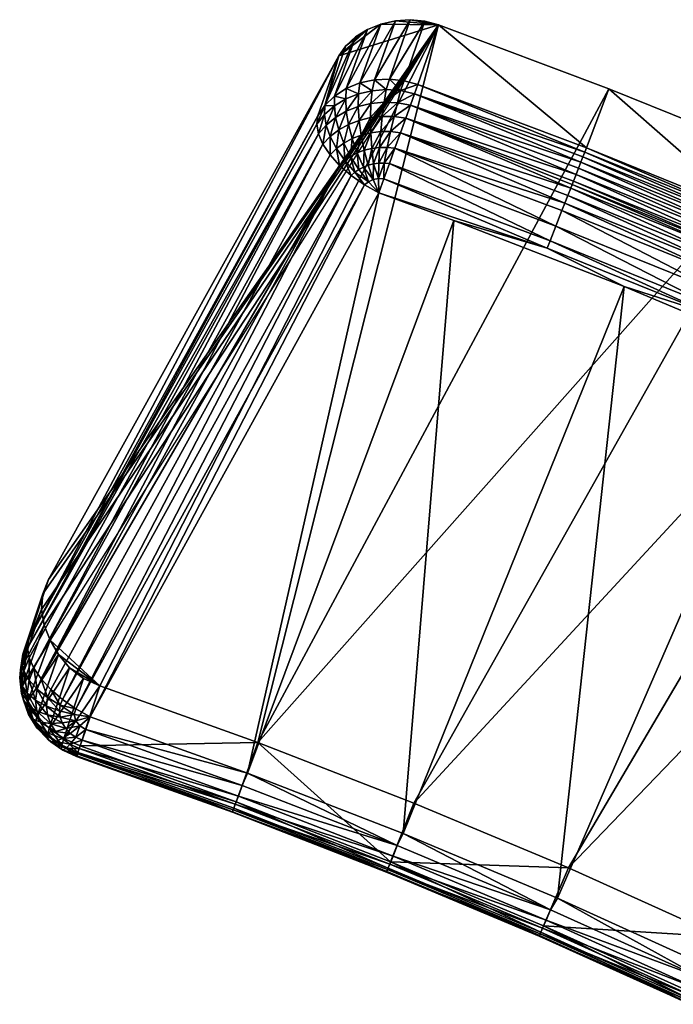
# Model space of a CAD drawing. Header units: metres. Extents: x 1030 to 1344, y -356 to -42.
# Tile 1 of 12: x 1030 to 1076, y -112 to -42. Entities that reach past the tile are written whole.
import ezdxf

# ---------------------------------------------------------------- set-up
doc = ezdxf.new("R2010")
doc.units = ezdxf.units.M

msp = doc.modelspace()

# ---------------------------------------------------------------- linework, layer by layer
at = {"layer": 'None'}
for points in [[(1031.536987, -85.21241, -28.616812), (1031.332275, -84.095169, -28.041836), (1059.616455, -42.463791, 0.00571)], [(1059.616455, -42.463791, 0.00571), (1031.332275, -84.095169, -28.041836), (1031.425903, -82.983429, -27.415493)], [(1031.425903, -82.983429, -27.415493), (1031.828613, -81.953979, -26.778225), (1059.616455, -42.463791, 0.00571)], [(1031.957642, -86.286835, -29.128727), (1031.536987, -85.21241, -28.616812), (1059.616455, -42.463791, 0.00571)], [(1031.828613, -81.953979, -26.778225), (1052.508667, -44.668247, -2.561258), (1059.616455, -42.463791, 0.00571)], [(1035.496704, -89.532547, -30.250671), (1059.616455, -42.463783, 0.005714), (1046.736328, -93.55571, -30.250669)], [(1059.616455, -42.463791, 0.00571), (1059.616455, -42.463783, 0.005714), (1035.496704, -89.532547, -30.250671)], [(1059.616455, -42.463783, 0.005714), (1046.736328, -93.55571, -30.250669), (1035.496704, -89.532547, -30.250671)], [(1059.616455, -42.463783, 0.005714), (1071.750977, -47.006752, 0.005715), (1046.736328, -93.55571, -30.250669)], [(1059.616455, -42.463783, 0.005714), (1071.750977, -47.006752, 0.005715), (1046.736328, -93.55571, -30.250669)], [(1059.616455, -42.463791, 0.00571), (1052.508667, -44.668247, -2.561258), (1055.516479, -42.411217, -0.758277)], [(1052.508667, -44.668247, -2.561258), (1054.554077, -42.787956, -1.14751), (1055.516479, -42.411217, -0.758277)], [(1054.554077, -42.787956, -1.14751), (1053.03833, -46.993416, 6.683225), (1055.516479, -42.411217, -0.758277)], [(1053.03833, -46.993416, 6.683225), (1054.00354, -46.593002, 7.084196), (1055.516479, -42.411217, -0.758277)], [(1055.516479, -42.411217, -0.758277), (1054.00354, -46.593002, 7.084196), (1056.542725, -42.170544, -0.430326)], [(1054.00354, -46.593002, 7.084196), (1055.051392, -46.366982, 7.405689), (1056.542725, -42.170544, -0.430326)], [(1056.542725, -42.170544, -0.430326), (1055.051392, -46.366982, 7.405689), (1057.603882, -42.091099, -0.182666)], [(1055.051392, -46.366982, 7.405689), (1056.126709, -46.322414, 7.633371), (1057.603882, -42.091099, -0.182666)], [(1055.516479, -42.411217, -0.758277), (1056.542725, -42.170544, -0.430326), (1059.616455, -42.463791, 0.00571)], [(1057.603882, -42.091099, -0.182666), (1056.126709, -46.322414, 7.633371), (1058.649414, -42.19725, -0.037883)], [(1056.126709, -46.322414, 7.633371), (1057.175049, -46.448196, 7.762997), (1058.649414, -42.19725, -0.037883)], [(1056.542725, -42.170544, -0.430326), (1057.603882, -42.091099, -0.182666), (1059.616455, -42.463791, 0.00571)], [(1058.649414, -42.19725, -0.037883), (1057.175049, -46.448196, 7.762997), (1059.616455, -42.463783, 0.005714)], [(1057.175049, -46.448196, 7.762997), (1058.142944, -46.71603, 7.799946), (1059.616455, -42.463783, 0.005714)], [(1059.616455, -42.463791, 0.00571), (1057.603882, -42.091099, -0.182666), (1058.649414, -42.19725, -0.037883)], [(1058.142944, -46.71603, 7.799946), (1070.157959, -51.215572, 7.799943), (1059.616455, -42.463783, 0.005714)], [(1070.157959, -51.215572, 7.799943), (1071.750977, -47.006752, 0.005715), (1059.616455, -42.463783, 0.005714)], [(1053.008667, -43.947651, -2.073608), (1051.528687, -48.205212, 5.736628), (1053.698853, -43.303398, -1.59136)], [(1051.528687, -48.205212, 5.736628), (1052.203003, -47.543415, 6.225194), (1053.698853, -43.303398, -1.59136)], [(1053.698853, -43.303398, -1.59136), (1052.203003, -47.543415, 6.225194), (1054.554077, -42.787956, -1.14751)], [(1052.203003, -47.543415, 6.225194), (1053.03833, -46.993416, 6.683225), (1054.554077, -42.787956, -1.14751)], [(1052.508667, -44.668247, -2.561258), (1053.008667, -43.947651, -2.073608), (1054.554077, -42.787956, -1.14751)], [(1053.008667, -43.947651, -2.073608), (1053.698853, -43.303398, -1.59136), (1054.554077, -42.787956, -1.14751)], [(1051.528687, -48.205212, 5.736628), (1053.008667, -43.947651, -2.073608), (1052.508667, -44.668247, -2.561258)], [(1051.028442, -48.934513, 5.244153), (1052.508667, -44.668247, -2.561258), (1030.414429, -86.244598, -18.972336)], [(1052.508667, -44.668247, -2.561258), (1031.828613, -81.953979, -26.778225), (1030.414429, -86.244598, -18.972336)], [(1051.028442, -48.934513, 5.244153), (1051.528687, -48.205212, 5.736628), (1052.508667, -44.668247, -2.561258)], [(1054.00354, -46.593002, 7.084196), (1053.03833, -46.993416, 6.683225), (1053.912964, -47.371986, 7.991102)], [(1054.00354, -46.593002, 7.084196), (1053.912964, -47.371986, 7.991102), (1054.883911, -47.149414, 8.296761)], [(1055.051392, -46.366982, 7.405689), (1054.00354, -46.593002, 7.084196), (1054.883911, -47.149414, 8.296761)], [(1055.051392, -46.366982, 7.405689), (1054.883911, -47.149414, 8.296761), (1055.893433, -47.073219, 8.529865)], [(1056.126709, -46.322414, 7.633371), (1055.051392, -46.366982, 7.405689), (1055.893433, -47.073219, 8.529865)], [(1056.126709, -46.322414, 7.633371), (1055.893433, -47.073219, 8.529865), (1056.912231, -47.144901, 8.684058)], [(1057.175049, -46.448196, 7.762997), (1056.126709, -46.322414, 7.633371), (1056.912231, -47.144901, 8.684058)], [(1056.912231, -47.144901, 8.684058), (1058.142944, -46.71603, 7.799946), (1057.175049, -46.448196, 7.762997)], [(1057.910645, -47.361225, 8.755504), (1058.142944, -46.71603, 7.799946), (1056.912231, -47.144901, 8.684058)], [(1058.142944, -46.71603, 7.799946), (1057.910645, -47.361225, 8.755504), (1070.040894, -51.514183, 8.294513)], [(1070.157959, -51.215572, 7.799943), (1058.142944, -46.71603, 7.799946), (1070.040894, -51.514183, 8.294513)], [(1046.736328, -93.55571, -30.250669), (1071.750977, -47.006752, 0.005715), (1083.76416, -51.861115, 0.005715)], [(1071.750977, -47.006752, 0.005715), (1083.76416, -51.861115, 0.005715), (1046.736328, -93.55571, -30.250669)], [(1052.203003, -47.543415, 6.225194), (1051.528687, -48.205212, 5.736628), (1052.197144, -48.227066, 7.198874)], [(1052.203003, -47.543415, 6.225194), (1052.197144, -48.227066, 7.198874), (1053.008789, -47.734756, 7.621566)], [(1053.03833, -46.993416, 6.683225), (1052.203003, -47.543415, 6.225194), (1053.008789, -47.734756, 7.621566)], [(1053.03833, -46.993416, 6.683225), (1053.008789, -47.734756, 7.621566), (1053.912964, -47.371986, 7.991102)], [(1053.912964, -47.371986, 7.991102), (1053.008789, -47.734756, 7.621566), (1053.051147, -48.60397, 8.452224)], [(1053.912964, -47.371986, 7.991102), (1053.051147, -48.60397, 8.452224), (1053.89978, -48.269897, 8.796116)], [(1054.883911, -47.149414, 8.296761), (1053.89978, -48.269897, 8.796116), (1054.80542, -48.056, 9.085258)], [(1054.883911, -47.149414, 8.296761), (1053.912964, -47.371986, 7.991102), (1053.89978, -48.269897, 8.796116)], [(1055.893433, -47.073219, 8.529865), (1054.80542, -48.056, 9.085258), (1055.744141, -47.967564, 9.312209)], [(1055.893433, -47.073219, 8.529865), (1054.883911, -47.149414, 8.296761), (1054.80542, -48.056, 9.085258)], [(1056.912231, -47.144901, 8.684058), (1055.893433, -47.073219, 8.529865), (1055.744141, -47.967564, 9.312209)], [(1055.744141, -47.967564, 9.312209), (1056.690918, -48.005882, 9.471521), (1056.912231, -47.144901, 8.684058)], [(1056.690918, -48.005882, 9.471521), (1057.910645, -47.361225, 8.755504), (1056.912231, -47.144901, 8.684058)], [(1057.620239, -48.168179, 9.559908), (1057.910645, -47.361225, 8.755504), (1056.690918, -48.005882, 9.471521)], [(1057.910645, -47.361225, 8.755504), (1057.620239, -48.168179, 9.559908), (1069.757568, -52.237789, 9.178592)], [(1070.040894, -51.514183, 8.294513), (1057.910645, -47.361225, 8.755504), (1069.906982, -51.856232, 8.755218)], [(1057.910645, -47.361225, 8.755504), (1069.757568, -52.237789, 9.178592), (1069.906982, -51.856232, 8.755218)], [(1070.157959, -51.215572, 7.799943), (1082.053101, -56.023201, 7.799943), (1071.750977, -47.006752, 0.005715)], [(1082.053101, -56.023201, 7.799943), (1083.76416, -51.861115, 0.005715), (1071.750977, -47.006752, 0.005715)], [(1051.028442, -48.934513, 5.244153), (1050.939819, -49.53743, 6.245), (1051.528687, -48.205212, 5.736628)], [(1050.939819, -49.53743, 6.245), (1051.501099, -48.834114, 6.735444), (1051.528687, -48.205212, 5.736628)], [(1051.528687, -48.205212, 5.736628), (1051.501099, -48.834114, 6.735444), (1052.197144, -48.227066, 7.198874)], [(1051.501099, -48.834114, 6.735444), (1051.611938, -49.592525, 7.638395), (1052.197144, -48.227066, 7.198874)], [(1052.197144, -48.227066, 7.198874), (1051.611938, -49.592525, 7.638395), (1052.281982, -49.049076, 8.062768)], [(1053.008789, -47.734756, 7.621566), (1052.197144, -48.227066, 7.198874), (1052.281982, -49.049076, 8.062768)], [(1053.008789, -47.734756, 7.621566), (1052.281982, -49.049076, 8.062768), (1053.051147, -48.60397, 8.452224)], [(1053.89978, -48.269897, 8.796116), (1053.051147, -48.60397, 8.452224), (1053.203003, -49.555931, 9.156873)], [(1053.89978, -48.269897, 8.796116), (1053.203003, -49.555931, 9.156873), (1053.964478, -49.260487, 9.463629)], [(1054.80542, -48.056, 9.085258), (1053.89978, -48.269897, 8.796116), (1053.964478, -49.260487, 9.463629)], [(1054.80542, -48.056, 9.085258), (1053.964478, -49.260487, 9.463629), (1054.773438, -49.065186, 9.724759)], [(1055.744141, -47.967564, 9.312209), (1054.80542, -48.056, 9.085258), (1054.773438, -49.065186, 9.724759)], [(1054.773438, -49.065186, 9.724759), (1055.610107, -48.974442, 9.934065), (1055.744141, -47.967564, 9.312209)], [(1055.610107, -48.974442, 9.934065), (1056.690918, -48.005882, 9.471521), (1055.744141, -47.967564, 9.312209)], [(1055.610107, -48.974442, 9.934065), (1056.453247, -48.989319, 10.087004), (1056.690918, -48.005882, 9.471521)], [(1056.453247, -48.989319, 10.087004), (1057.620239, -48.168179, 9.559908), (1056.690918, -48.005882, 9.471521)], [(1056.453247, -48.989319, 10.087004), (1057.281982, -49.107517, 10.180838), (1057.620239, -48.168179, 9.559908)], [(1057.620239, -48.168179, 9.559908), (1057.281982, -49.107517, 10.180838), (1069.417358, -53.106724, 9.895131)], [(1057.620239, -48.168179, 9.559908), (1069.593872, -52.655735, 9.560083), (1069.757568, -52.237789, 9.178592)], [(1069.593872, -52.655735, 9.560083), (1057.620239, -48.168179, 9.559908), (1069.417358, -53.106724, 9.895131)], [(1030.414429, -86.244598, -18.972336), (1030.334595, -86.848679, -17.974543), (1051.028442, -48.934513, 5.244153)], [(1030.334595, -86.848679, -17.974543), (1050.939819, -49.53743, 6.245), (1051.028442, -48.934513, 5.244153)], [(1050.939819, -49.53743, 6.245), (1051.057373, -50.218491, 7.190866), (1051.501099, -48.834114, 6.735444)], [(1051.057373, -50.218491, 7.190866), (1051.611938, -49.592525, 7.638395), (1051.501099, -48.834114, 6.735444)], [(1051.611938, -49.592525, 7.638395), (1051.89502, -50.41383, 8.438325), (1052.281982, -49.049076, 8.062768)], [(1052.281982, -49.049076, 8.062768), (1051.89502, -50.41383, 8.438325), (1052.507813, -49.943905, 8.812148)], [(1053.051147, -48.60397, 8.452224), (1052.281982, -49.049076, 8.062768), (1052.507813, -49.943905, 8.812148)], [(1053.051147, -48.60397, 8.452224), (1052.507813, -49.943905, 8.812148), (1053.203003, -49.555931, 9.156873)], [(1054.773438, -49.065186, 9.724759), (1053.964478, -49.260487, 9.463629), (1054.107422, -50.312542, 9.96641)], [(1054.107422, -50.312542, 9.96641), (1054.791504, -50.144768, 10.189104), (1054.773438, -49.065186, 9.724759)], [(1054.791504, -50.144768, 10.189104), (1055.610107, -48.974442, 9.934065), (1054.773438, -49.065186, 9.724759)], [(1054.791504, -50.144768, 10.189104), (1055.497681, -50.060638, 10.370337), (1055.610107, -48.974442, 9.934065)], [(1055.497681, -50.060638, 10.370337), (1056.453247, -48.989319, 10.087004), (1055.610107, -48.974442, 9.934065)], [(1055.497681, -50.060638, 10.370337), (1056.209106, -50.061012, 10.506478), (1056.453247, -48.989319, 10.087004)], [(1056.209106, -50.061012, 10.506478), (1057.281982, -49.107517, 10.180838), (1056.453247, -48.989319, 10.087004)], [(1050.939819, -49.53743, 6.245), (1030.334595, -86.848679, -17.974543), (1051.057373, -50.218491, 7.190866)], [(1051.057373, -50.218491, 7.190866), (1051.378662, -50.952518, 8.045206), (1051.611938, -49.592525, 7.638395)], [(1051.378662, -50.952518, 8.045206), (1051.89502, -50.41383, 8.438325), (1051.611938, -49.592525, 7.638395)], [(1053.203003, -49.555931, 9.156873), (1052.507813, -49.943905, 8.812148), (1052.868408, -50.882339, 9.417646)], [(1053.203003, -49.555931, 9.156873), (1052.868408, -50.882339, 9.417646), (1053.461548, -50.560432, 9.707215)], [(1053.964478, -49.260487, 9.463629), (1053.203003, -49.555931, 9.156873), (1053.461548, -50.560432, 9.707215)], [(1053.964478, -49.260487, 9.463629), (1053.461548, -50.560432, 9.707215), (1054.107422, -50.312542, 9.96641)], [(1056.908936, -50.144035, 10.595336), (1057.281982, -49.107517, 10.180838), (1056.209106, -50.061012, 10.506478)], [(1057.281982, -49.107517, 10.180838), (1056.908936, -50.144035, 10.595336), (1069.032959, -54.088978, 10.41512)], [(1069.229736, -53.586102, 10.18081), (1057.281982, -49.107517, 10.180838), (1069.132446, -53.834904, 10.304512)], [(1069.132446, -53.834904, 10.304512), (1057.281982, -49.107517, 10.180838), (1069.032959, -54.088978, 10.41512)], [(1069.417358, -53.106724, 9.895131), (1057.281982, -49.107517, 10.180838), (1069.229736, -53.586102, 10.18081)], [(1030.334595, -86.848679, -17.974543), (1030.460815, -87.532623, -17.029129), (1051.057373, -50.218491, 7.190866)], [(1051.057373, -50.218491, 7.190866), (1030.460815, -87.532623, -17.029129), (1030.790771, -88.26783, -16.178028)], [(1051.057373, -50.218491, 7.190866), (1030.790771, -88.26783, -16.178028), (1051.378662, -50.952518, 8.045206)], [(1051.378662, -50.952518, 8.045206), (1051.891479, -51.712299, 8.776513), (1051.89502, -50.41383, 8.438325)], [(1051.891479, -51.712299, 8.776513), (1052.341431, -51.269817, 9.104798), (1051.89502, -50.41383, 8.438325)], [(1051.89502, -50.41383, 8.438325), (1052.341431, -51.269817, 9.104798), (1052.507813, -49.943905, 8.812148)], [(1052.507813, -49.943905, 8.812148), (1052.341431, -51.269817, 9.104798), (1052.868408, -50.882339, 9.417646)], [(1054.107422, -50.312542, 9.96641), (1053.461548, -50.560432, 9.707215), (1053.819458, -51.583408, 10.079283)], [(1053.819458, -51.583408, 10.079283), (1054.32605, -51.390598, 10.282037), (1054.107422, -50.312542, 9.96641)], [(1054.32605, -51.390598, 10.282037), (1054.791504, -50.144768, 10.189104), (1054.107422, -50.312542, 9.96641)], [(1054.32605, -51.390598, 10.282037), (1054.861206, -51.257874, 10.457416), (1054.791504, -50.144768, 10.189104)], [(1054.861206, -51.257874, 10.457416), (1055.497681, -50.060638, 10.370337), (1054.791504, -50.144768, 10.189104)], [(1054.861206, -51.257874, 10.457416), (1055.412842, -51.187881, 10.6017), (1055.497681, -50.060638, 10.370337)], [(1055.412842, -51.187881, 10.6017), (1056.209106, -50.061012, 10.506478), (1055.497681, -50.060638, 10.370337)], [(1055.968628, -51.181267, 10.712165), (1056.209106, -50.061012, 10.506478), (1055.412842, -51.187881, 10.6017)], [(1056.908936, -50.144035, 10.595336), (1056.209106, -50.061012, 10.506478), (1055.968628, -51.181267, 10.712165)], [(1056.515503, -51.236641, 10.787167), (1056.908936, -50.144035, 10.595336), (1055.968628, -51.181267, 10.712165)], [(1056.908936, -50.144035, 10.595336), (1056.515503, -51.236641, 10.787167), (1068.619263, -55.14632, 10.71967)], [(1069.032959, -54.088978, 10.41512), (1056.908936, -50.144035, 10.595336), (1068.828857, -54.610676, 10.595483)], [(1056.908936, -50.144035, 10.595336), (1068.619263, -55.14632, 10.71967), (1068.828857, -54.610676, 10.595483)], [(1030.790771, -88.26783, -16.178028), (1031.310059, -89.026054, -15.452527), (1051.378662, -50.952518, 8.045206)], [(1051.378662, -50.952518, 8.045206), (1031.310059, -89.026054, -15.452527), (1051.891479, -51.712299, 8.776513)], [(1052.341431, -51.269817, 9.104798), (1052.935181, -52.129234, 9.610751), (1052.868408, -50.882339, 9.417646)], [(1053.461548, -50.560432, 9.707215), (1052.868408, -50.882339, 9.417646), (1053.352539, -51.831734, 9.853746)], [(1052.868408, -50.882339, 9.417646), (1052.935181, -52.129234, 9.610751), (1053.352539, -51.831734, 9.853746)], [(1053.461548, -50.560432, 9.707215), (1053.352539, -51.831734, 9.853746), (1053.819458, -51.583408, 10.079283)], [(1055.742065, -52.308601, 10.694417), (1055.968628, -51.181267, 10.712165), (1055.360718, -52.316364, 10.616615)], [(1055.968628, -51.181267, 10.712165), (1055.412842, -51.187881, 10.6017), (1055.360718, -52.316364, 10.616615)], [(1056.515503, -51.236641, 10.787167), (1055.968628, -51.181267, 10.712165), (1055.742065, -52.308601, 10.694417)], [(1031.310059, -89.026054, -15.452527), (1052.575562, -52.467991, 9.356179), (1051.891479, -51.712299, 8.776513)], [(1046.736328, -93.55571, -30.250669), (1083.76416, -51.861115, 0.005715), (1057.86731, -97.873749, -30.250669)], [(1046.736328, -93.55571, -30.250669), (1083.76416, -51.861115, 0.005715), (1057.86731, -97.873749, -30.250669)], [(1051.891479, -51.712299, 8.776513), (1052.575562, -52.467991, 9.356179), (1052.341431, -51.269817, 9.104798)], [(1052.575562, -52.467991, 9.356179), (1052.935181, -52.129234, 9.610751), (1052.341431, -51.269817, 9.104798)], [(1052.935181, -52.129234, 9.610751), (1053.654785, -52.960709, 9.935189), (1053.352539, -51.831734, 9.853746)], [(1053.819458, -51.583408, 10.079283), (1053.352539, -51.831734, 9.853746), (1053.943848, -52.759022, 10.101345)], [(1053.352539, -51.831734, 9.853746), (1053.654785, -52.960709, 9.935189), (1053.943848, -52.759022, 10.101345)], [(1054.265991, -52.590115, 10.255861), (1054.32605, -51.390598, 10.282037), (1053.819458, -51.583408, 10.079283)], [(1053.943848, -52.759022, 10.101345), (1054.265991, -52.590115, 10.255861), (1053.819458, -51.583408, 10.079283)], [(1054.265991, -52.590115, 10.255861), (1054.614502, -52.458218, 10.395189), (1054.32605, -51.390598, 10.282037)], [(1054.614502, -52.458218, 10.395189), (1054.861206, -51.257874, 10.457416), (1054.32605, -51.390598, 10.282037)], [(1054.614502, -52.458218, 10.395189), (1054.982178, -52.366383, 10.516268), (1054.861206, -51.257874, 10.457416)], [(1054.982178, -52.366383, 10.516268), (1055.412842, -51.187881, 10.6017), (1054.861206, -51.257874, 10.457416)], [(1055.360718, -52.316364, 10.616615), (1055.412842, -51.187881, 10.6017), (1054.982178, -52.366383, 10.516268)], [(1056.117554, -52.342159, 10.748577), (1056.515503, -51.236641, 10.787167), (1055.742065, -52.308601, 10.694417)], [(1056.515503, -51.236641, 10.787167), (1056.117554, -52.342159, 10.748577), (1067.978394, -56.784512, 10.748016)], [(1056.515503, -51.236641, 10.787167), (1068.40625, -55.690666, 10.786849), (1068.619263, -55.14632, 10.71967)], [(1068.40625, -55.690666, 10.786849), (1056.515503, -51.236641, 10.787167), (1067.978394, -56.784512, 10.748016)], [(1083.76416, -51.861115, 0.005715), (1095.646606, -57.027409, 0.005715), (1057.86731, -97.873749, -30.250669)], [(1083.76416, -51.861115, 0.005715), (1095.646606, -57.027409, 0.005715), (1057.86731, -97.873749, -30.250669)], [(1069.906982, -51.856232, 8.755218), (1069.757568, -52.237789, 9.178592), (1081.623413, -57.036407, 9.178586)], [(1070.040894, -51.514183, 8.294513), (1069.906982, -51.856232, 8.755218), (1081.783569, -56.658649, 8.755229)], [(1081.783569, -56.658649, 8.755229), (1069.906982, -51.856232, 8.755218), (1081.623413, -57.036407, 9.178586)], [(1070.157959, -51.215572, 7.799943), (1070.040894, -51.514183, 8.294513), (1081.927246, -56.319794, 8.294514)], [(1081.927246, -56.319794, 8.294514), (1070.040894, -51.514183, 8.294513), (1081.783569, -56.658649, 8.755229)], [(1082.053101, -56.023201, 7.799943), (1070.157959, -51.215572, 7.799943), (1081.927246, -56.319794, 8.294514)], [(1031.310059, -89.026054, -15.452527), (1031.999756, -89.77919, -14.87973), (1052.575562, -52.467991, 9.356179)], [(1031.999756, -89.77919, -14.87973), (1032.833862, -90.499329, -14.480652), (1052.575562, -52.467991, 9.356179)], [(1052.575562, -52.467991, 9.356179), (1032.833862, -90.499329, -14.480652), (1053.404175, -53.189899, 9.761315)], [(1052.575562, -52.467991, 9.356179), (1053.404175, -53.189899, 9.761315), (1052.935181, -52.129234, 9.610751)], [(1053.404175, -53.189899, 9.761315), (1053.654785, -52.960709, 9.935189), (1052.935181, -52.129234, 9.610751)], [(1054.265991, -52.590115, 10.255861), (1054.965088, -53.481426, 10.298861), (1054.614502, -52.458218, 10.395189)], [(1054.965088, -53.481426, 10.298861), (1054.982178, -52.366383, 10.516268), (1054.614502, -52.458218, 10.395189)], [(1054.982178, -52.366383, 10.516268), (1054.965088, -53.481426, 10.298861), (1055.344849, -53.408501, 10.412174)], [(1055.360718, -52.316364, 10.616615), (1054.982178, -52.366383, 10.516268), (1055.344849, -53.408501, 10.412174)], [(1055.742065, -52.308601, 10.694417), (1055.344849, -53.408501, 10.412174), (1055.729736, -53.419403, 10.480756)], [(1055.360718, -52.316364, 10.616615), (1055.344849, -53.408501, 10.412174), (1055.742065, -52.308601, 10.694417)], [(1056.117554, -52.342159, 10.748577), (1055.742065, -52.308601, 10.694417), (1055.729736, -53.419403, 10.480756)], [(1056.117554, -52.342159, 10.748577), (1055.729736, -53.419403, 10.480756), (1067.561279, -57.850487, 10.48068)], [(1067.978394, -56.784512, 10.748016), (1056.117554, -52.342159, 10.748577), (1067.561279, -57.850487, 10.48068)], [(1069.757568, -52.237789, 9.178592), (1069.593872, -52.655735, 9.560083), (1081.448242, -57.449982, 9.560058)], [(1081.623413, -57.036407, 9.178586), (1069.757568, -52.237789, 9.178592), (1081.448242, -57.449982, 9.560058)], [(1032.833862, -90.499329, -14.480652), (1033.782227, -91.158714, -14.272118), (1053.404175, -53.189899, 9.761315)], [(1053.404175, -53.189899, 9.761315), (1033.782227, -91.158714, -14.272118), (1054.346802, -53.851257, 9.976723)], [(1053.404175, -53.189899, 9.761315), (1054.346802, -53.851257, 9.976723), (1053.654785, -52.960709, 9.935189)], [(1053.654785, -52.960709, 9.935189), (1054.623169, -53.633823, 10.149338), (1053.943848, -52.759022, 10.101345)], [(1054.346802, -53.851257, 9.976723), (1054.623169, -53.633823, 10.149338), (1053.654785, -52.960709, 9.935189)], [(1053.943848, -52.759022, 10.101345), (1054.623169, -53.633823, 10.149338), (1054.265991, -52.590115, 10.255861)], [(1054.623169, -53.633823, 10.149338), (1054.965088, -53.481426, 10.298861), (1054.265991, -52.590115, 10.255861)], [(1069.417358, -53.106724, 9.895131), (1069.229736, -53.586102, 10.18081), (1081.058594, -58.370079, 10.180833)], [(1069.593872, -52.655735, 9.560083), (1069.417358, -53.106724, 9.895131), (1081.259277, -57.896057, 9.895127)], [(1081.259277, -57.896057, 9.895127), (1069.417358, -53.106724, 9.895131), (1081.058594, -58.370079, 10.180833)], [(1081.448242, -57.449982, 9.560058), (1069.593872, -52.655735, 9.560083), (1081.259277, -57.896057, 9.895127)], [(1033.782227, -91.158714, -14.272118), (1034.802246, -91.729942, -14.260289), (1054.346802, -53.851257, 9.976723)], [(1054.346802, -53.851257, 9.976723), (1034.802246, -91.729942, -14.260289), (1055.366821, -54.4277, 9.996096)], [(1054.623169, -53.633823, 10.149338), (1054.346802, -53.851257, 9.976723), (1055.366821, -54.4277, 9.996096)], [(1054.965088, -53.481426, 10.298861), (1054.623169, -53.633823, 10.149338), (1055.366821, -54.4277, 9.996096)], [(1055.344849, -53.408501, 10.412174), (1054.965088, -53.481426, 10.298861), (1055.366821, -54.4277, 9.996096)], [(1055.729736, -53.419403, 10.480756), (1055.344849, -53.408501, 10.412174), (1055.366821, -54.4277, 9.996096)], [(1055.729736, -53.419403, 10.480756), (1055.366821, -54.4277, 9.996096), (1067.361694, -58.360394, 10.264725)], [(1067.561279, -57.850487, 10.48068), (1055.729736, -53.419403, 10.480756), (1067.361694, -58.360394, 10.264725)], [(1069.032959, -54.088978, 10.41512), (1080.848145, -58.867241, 10.415126), (1069.132446, -53.834904, 10.304512)], [(1080.954468, -58.616066, 10.304533), (1069.229736, -53.586102, 10.18081), (1069.132446, -53.834904, 10.304512)], [(1080.848145, -58.867241, 10.415126), (1080.954468, -58.616066, 10.304533), (1069.132446, -53.834904, 10.304512)], [(1081.058594, -58.370079, 10.180833), (1069.229736, -53.586102, 10.18081), (1080.954468, -58.616066, 10.304533)], [(1034.802246, -91.729942, -14.260289), (1046.007568, -95.74324, -14.260289), (1055.366821, -54.4277, 9.996096)], [(1046.007568, -95.74324, -14.260289), (1060.709595, -56.38583, 9.996095), (1055.366821, -54.4277, 9.996096)], [(1055.366821, -54.4277, 9.996096), (1060.709595, -56.38583, 9.996095), (1067.361694, -58.360394, 10.264725)], [(1068.828857, -54.610676, 10.595483), (1068.619263, -55.14632, 10.71967), (1080.405762, -59.912338, 10.719668)], [(1068.828857, -54.610676, 10.595483), (1080.629883, -59.382931, 10.595467), (1069.032959, -54.088978, 10.41512)], [(1068.828857, -54.610676, 10.595483), (1080.405762, -59.912338, 10.719668), (1080.629883, -59.382931, 10.595467)], [(1080.629883, -59.382931, 10.595467), (1080.848145, -58.867241, 10.415126), (1069.032959, -54.088978, 10.41512)], [(1068.619263, -55.14632, 10.71967), (1068.40625, -55.690666, 10.786849), (1080.178101, -60.450314, 10.786863)], [(1068.619263, -55.14632, 10.71967), (1080.178101, -60.450314, 10.786863), (1080.405762, -59.912338, 10.719668)], [(1067.978394, -56.784512, 10.748016), (1079.720581, -61.531338, 10.748025), (1068.40625, -55.690666, 10.786849)], [(1068.40625, -55.690666, 10.786849), (1079.720581, -61.531338, 10.748025), (1080.178101, -60.450314, 10.786863)], [(1046.007568, -95.74324, -14.260289), (1057.107544, -100.052528, -14.260289), (1060.709595, -56.38583, 9.996095)], [(1057.107544, -100.052528, -14.260289), (1072.851807, -61.099716, 9.996095), (1060.709595, -56.38583, 9.996095)], [(1067.361694, -58.360394, 10.264725), (1060.709595, -56.38583, 9.996095), (1072.851807, -61.099716, 9.996095)], [(1067.561279, -57.850487, 10.48068), (1079.274658, -62.584927, 10.480675), (1067.978394, -56.784512, 10.748016)], [(1079.274658, -62.584927, 10.480675), (1079.720581, -61.531338, 10.748025), (1067.978394, -56.784512, 10.748016)], [(1057.86731, -97.873749, -30.250669), (1095.646606, -57.027409, 0.005715), (1068.879028, -102.487572, -30.250669)], [(1057.86731, -97.873749, -30.250669), (1095.646606, -57.027409, 0.005715), (1068.879028, -102.487572, -30.250669)], [(1095.646606, -57.027409, 0.005715), (1107.38855, -62.505646, 0.005715), (1068.879028, -102.487572, -30.250669)], [(1095.646606, -57.027409, 0.005715), (1107.38855, -62.505646, 0.005715), (1068.879028, -102.487572, -30.250669)], [(1067.361694, -58.360394, 10.264725), (1079.061279, -63.089008, 10.264723), (1067.561279, -57.850487, 10.48068)], [(1079.061279, -63.089008, 10.264723), (1079.274658, -62.584927, 10.480675), (1067.561279, -57.850487, 10.48068)], [(1067.361694, -58.360394, 10.264725), (1072.851807, -61.099716, 9.996095), (1079.061279, -63.089008, 10.264723)], [(1057.107544, -100.052528, -14.260289), (1068.087646, -104.656471, -14.260289), (1072.851807, -61.099716, 9.996095)], [(1068.087646, -104.656471, -14.260289), (1084.867554, -66.138588, 9.996095), (1072.851807, -61.099716, 9.996095)], [(1072.851807, -61.099716, 9.996095), (1084.867554, -66.138588, 9.996095), (1079.061279, -63.089008, 10.264723)], [(1068.879028, -102.487572, -30.250669), (1107.38855, -62.505646, 0.005715), (1079.761963, -107.397766, -30.250669)], [(1068.879028, -102.487572, -30.250669), (1107.38855, -62.505646, 0.005715), (1079.761963, -107.397766, -30.250669)], [(1068.087646, -104.656471, -14.260289), (1078.933594, -109.553757, -14.260289), (1084.867554, -66.138588, 9.996095)], [(1030.414429, -86.244598, -18.972336), (1031.828613, -81.953979, -26.778225), (1031.425903, -82.983429, -27.415493)], [(1030.001831, -87.271843, -19.610229), (1031.425903, -82.983429, -27.415493), (1031.332275, -84.095169, -28.041836)], [(1030.001831, -87.271843, -19.610229), (1030.414429, -86.244598, -18.972336), (1031.425903, -82.983429, -27.415493)], [(1029.85083, -88.38134, -20.245972), (1031.332275, -84.095169, -28.041836), (1031.536987, -85.21241, -28.616812)], [(1029.85083, -88.38134, -20.245972), (1030.001831, -87.271843, -19.610229), (1031.332275, -84.095169, -28.041836)], [(1029.974976, -89.519318, -20.847673), (1029.85083, -88.38134, -20.245972), (1031.536987, -85.21241, -28.616812)], [(1029.974976, -89.519318, -20.847673), (1031.536987, -85.21241, -28.616812), (1031.957642, -86.286835, -29.128727)], [(1030.334595, -86.848679, -17.974543), (1030.414429, -86.244598, -18.972336), (1029.927979, -87.863976, -18.604826)], [(1029.927979, -87.863976, -18.604826), (1030.414429, -86.244598, -18.972336), (1030.001831, -87.271843, -19.610229)], [(1030.078247, -88.488228, -17.622398), (1030.334595, -86.848679, -17.974543), (1029.927979, -87.863976, -18.604826)], [(1030.368164, -90.631271, -21.386522), (1029.974976, -89.519318, -20.847673), (1031.957642, -86.286835, -29.128727)], [(1030.460815, -87.532623, -17.029129), (1030.334595, -86.848679, -17.974543), (1030.078247, -88.488228, -17.622398)], [(1030.368164, -90.631271, -21.386522), (1031.957642, -86.286835, -29.128727), (1032.548706, -87.302582, -29.576904)], [(1035.496704, -89.532547, -30.250671), (1032.548706, -87.302582, -29.576904), (1031.957642, -86.286835, -29.128727)], [(1030.001831, -87.271843, -19.610229), (1029.85083, -88.38134, -20.245972), (1029.927979, -87.863976, -18.604826)], [(1030.446777, -89.127182, -16.711576), (1030.460815, -87.532623, -17.029129), (1030.078247, -88.488228, -17.622398)], [(1031.015747, -91.661446, -21.834583), (1030.368164, -90.631271, -21.386522), (1032.548706, -87.302582, -29.576904)], [(1030.790771, -88.26783, -16.178028), (1030.460815, -87.532623, -17.029129), (1030.446777, -89.127182, -16.711576)], [(1031.015747, -91.661446, -21.834583), (1032.548706, -87.302582, -29.576904), (1033.336304, -88.235451, -29.942858)], [(1033.336304, -88.235451, -29.942858), (1032.548706, -87.302582, -29.576904), (1035.496704, -89.532547, -30.250671)], [(1029.85083, -88.38134, -20.245972), (1029.782104, -88.952332, -19.227865), (1029.927979, -87.863976, -18.604826)], [(1029.927979, -87.863976, -18.604826), (1029.782104, -88.952332, -19.227865), (1029.940674, -89.512665, -18.208694)], [(1029.940674, -89.512665, -18.208694), (1030.078247, -88.488228, -17.622398), (1029.927979, -87.863976, -18.604826)], [(1031.017578, -89.756554, -15.906108), (1030.790771, -88.26783, -16.178028), (1030.446777, -89.127182, -16.711576)], [(1031.310059, -89.026054, -15.452527), (1030.790771, -88.26783, -16.178028), (1031.017578, -89.756554, -15.906108)], [(1031.881714, -92.560974, -22.171587), (1031.015747, -91.661446, -21.834583), (1033.336304, -88.235451, -29.942858)], [(1031.881714, -92.560974, -22.171587), (1033.336304, -88.235451, -29.942858), (1034.338013, -88.999588, -30.175591)], [(1034.338013, -88.999588, -30.175591), (1033.336304, -88.235451, -29.942858), (1035.496704, -89.532547, -30.250671)], [(1029.85083, -88.38134, -20.245972), (1029.974976, -89.519318, -20.847673), (1029.782104, -88.952332, -19.227865)], [(1029.782104, -88.952332, -19.227865), (1030.055054, -90.560181, -18.761719), (1029.940674, -89.512665, -18.208694)], [(1029.974976, -89.519318, -20.847673), (1029.904175, -90.06501, -19.815645), (1029.782104, -88.952332, -19.227865)], [(1029.782104, -88.952332, -19.227865), (1029.904175, -90.06501, -19.815645), (1030.055054, -90.560181, -18.761719)], [(1030.322876, -90.048492, -17.23871), (1030.078247, -88.488228, -17.622398), (1029.940674, -89.512665, -18.208694)], [(1030.322876, -90.048492, -17.23871), (1030.446777, -89.127182, -16.711576), (1030.078247, -88.488228, -17.622398)], [(1031.77002, -90.352982, -15.236033), (1031.310059, -89.026054, -15.452527), (1031.017578, -89.756554, -15.906108)], [(1031.77002, -90.352982, -15.236033), (1031.999756, -89.77919, -14.87973), (1031.310059, -89.026054, -15.452527)], [(1032.924316, -93.286774, -22.381388), (1031.881714, -92.560974, -22.171587), (1034.338013, -88.999588, -30.175591)], [(1032.924316, -93.286774, -22.381388), (1034.338013, -88.999588, -30.175591), (1035.496704, -89.532547, -30.250671)], [(1029.974976, -89.519318, -20.847673), (1030.368164, -90.631271, -21.386522), (1029.904175, -90.06501, -19.815645)], [(1029.940674, -89.512665, -18.208694), (1030.055054, -90.560181, -18.761719), (1030.425537, -90.9907, -17.735828)], [(1030.425537, -90.9907, -17.735828), (1030.322876, -90.048492, -17.23871), (1029.940674, -89.512665, -18.208694)], [(1030.446777, -89.127182, -16.711576), (1030.322876, -90.048492, -17.23871), (1030.912354, -90.53978, -16.354111)], [(1031.017578, -89.756554, -15.906108), (1030.446777, -89.127182, -16.711576), (1030.912354, -90.53978, -16.354111)], [(1034.088867, -93.807007, -22.456442), (1032.924316, -93.286774, -22.381388), (1035.496704, -89.532547, -30.250671)], [(1035.496704, -89.532547, -30.250671), (1046.736328, -93.55571, -30.250669), (1034.088867, -93.807007, -22.456442)], [(1029.904175, -90.06501, -19.815645), (1030.416504, -91.581062, -19.255123), (1030.055054, -90.560181, -18.761719)], [(1030.368164, -90.631271, -21.386522), (1030.288696, -91.149086, -20.340109), (1029.904175, -90.06501, -19.815645)], [(1029.904175, -90.06501, -19.815645), (1030.288696, -91.149086, -20.340109), (1030.416504, -91.581062, -19.255123)], [(1030.999268, -91.340889, -16.776508), (1030.322876, -90.048492, -17.23871), (1030.425537, -90.9907, -17.735828)], [(1030.912354, -90.53978, -16.354111), (1030.322876, -90.048492, -17.23871), (1030.999268, -91.340889, -16.776508)], [(1030.912354, -90.53978, -16.354111), (1031.687256, -90.968239, -15.587855), (1031.017578, -89.756554, -15.906108)], [(1031.687256, -90.968239, -15.587855), (1031.77002, -90.352982, -15.236033), (1031.017578, -89.756554, -15.906108)], [(1031.77002, -90.352982, -15.236033), (1031.687256, -90.968239, -15.587855), (1032.618774, -91.318062, -14.968185)], [(1032.675781, -90.894402, -14.725997), (1031.999756, -89.77919, -14.87973), (1031.77002, -90.352982, -15.236033)], [(1032.618774, -91.318062, -14.968185), (1032.675781, -90.894402, -14.725997), (1031.77002, -90.352982, -15.236033)], [(1032.833862, -90.499329, -14.480652), (1031.999756, -89.77919, -14.87973), (1032.675781, -90.894402, -14.725997)], [(1030.055054, -90.560181, -18.761719), (1030.75, -91.909172, -18.179287), (1030.425537, -90.9907, -17.735828)], [(1030.055054, -90.560181, -18.761719), (1030.416504, -91.581062, -19.255123), (1030.75, -91.909172, -18.179287)], [(1030.368164, -90.631271, -21.386522), (1031.015747, -91.661446, -21.834583), (1030.288696, -91.149086, -20.340109)], [(1031.015747, -91.661446, -21.834583), (1030.918091, -92.154518, -20.777056), (1030.288696, -91.149086, -20.340109)], [(1030.918091, -92.154518, -20.777056), (1031.008301, -92.528259, -19.666168), (1030.288696, -91.149086, -20.340109)], [(1030.288696, -91.149086, -20.340109), (1031.008301, -92.528259, -19.666168), (1030.416504, -91.581062, -19.255123)], [(1030.425537, -90.9907, -17.735828), (1030.75, -91.909172, -18.179287), (1031.274902, -92.121971, -17.153231)], [(1031.274902, -92.121971, -17.153231), (1030.999268, -91.340889, -16.776508), (1030.425537, -90.9907, -17.735828)], [(1030.999268, -91.340889, -16.776508), (1031.755371, -91.597618, -15.919487), (1030.912354, -90.53978, -16.354111)], [(1031.755371, -91.597618, -15.919487), (1031.687256, -90.968239, -15.587855), (1030.912354, -90.53978, -16.354111)], [(1031.687256, -90.968239, -15.587855), (1031.755371, -91.597618, -15.919487), (1032.665649, -91.751495, -15.196412)], [(1031.687256, -90.968239, -15.587855), (1032.665649, -91.751495, -15.196412), (1032.618774, -91.318062, -14.968185)], [(1033.672729, -91.575188, -14.520091), (1032.675781, -90.894402, -14.725997), (1032.618774, -91.318062, -14.968185)], [(1032.833862, -90.499329, -14.480652), (1032.675781, -90.894402, -14.725997), (1033.782227, -91.158714, -14.272118)], [(1032.675781, -90.894402, -14.725997), (1033.672729, -91.575188, -14.520091), (1033.782227, -91.158714, -14.272118)], [(1031.008301, -92.528259, -19.666168), (1031.281738, -92.76165, -18.548662), (1030.416504, -91.581062, -19.255123)], [(1030.416504, -91.581062, -19.255123), (1031.281738, -92.76165, -18.548662), (1030.75, -91.909172, -18.179287)], [(1031.763062, -93.034904, -21.106344), (1030.918091, -92.154518, -20.777056), (1031.015747, -91.661446, -21.834583)], [(1031.274902, -92.121971, -17.153231), (1031.97168, -92.211372, -16.215183), (1030.999268, -91.340889, -16.776508)], [(1031.97168, -92.211372, -16.215183), (1031.755371, -91.597618, -15.919487), (1030.999268, -91.340889, -16.776508)], [(1031.881714, -92.560974, -22.171587), (1031.763062, -93.034904, -21.106344), (1031.015747, -91.661446, -21.834583)], [(1031.755371, -91.597618, -15.919487), (1032.814453, -92.174232, -15.399849), (1032.665649, -91.751495, -15.196412)], [(1031.97168, -92.211372, -16.215183), (1032.814453, -92.174232, -15.399849), (1031.755371, -91.597618, -15.919487)], [(1032.665649, -91.751495, -15.196412), (1033.672729, -91.575188, -14.520091), (1032.618774, -91.318062, -14.968185)], [(1033.772217, -92.010803, -14.739514), (1033.672729, -91.575188, -14.520091), (1032.665649, -91.751495, -15.196412)], [(1032.814453, -92.174232, -15.399849), (1033.772217, -92.010803, -14.739514), (1032.665649, -91.751495, -15.196412)], [(1033.782227, -91.158714, -14.272118), (1033.672729, -91.575188, -14.520091), (1034.802246, -91.729942, -14.260289)], [(1033.772217, -92.010803, -14.739514), (1034.802246, -91.729942, -14.260289), (1033.672729, -91.575188, -14.520091)], [(1034.802246, -91.729942, -14.260289), (1033.772217, -92.010803, -14.739514), (1034.063232, -92.385941, -14.890161)], [(1034.492432, -92.632027, -14.944492), (1034.802246, -91.729942, -14.260289), (1034.063232, -92.385941, -14.890161)], [(1034.802246, -91.729942, -14.260289), (1034.492432, -92.632027, -14.944492), (1046.007568, -95.74324, -14.260289)], [(1031.281738, -92.76165, -18.548662), (1031.726563, -92.84713, -17.466944), (1030.75, -91.909172, -18.179287)], [(1030.75, -91.909172, -18.179287), (1031.726563, -92.84713, -17.466944), (1031.274902, -92.121971, -17.153231)], [(1031.763062, -93.034904, -21.106344), (1031.803101, -93.358109, -19.975901), (1030.918091, -92.154518, -20.777056)], [(1031.803101, -93.358109, -19.975901), (1031.008301, -92.528259, -19.666168), (1030.918091, -92.154518, -20.777056)], [(1031.803101, -93.358109, -19.975901), (1031.996216, -93.508842, -18.82692), (1031.008301, -92.528259, -19.666168)], [(1031.996216, -93.508842, -18.82692), (1031.281738, -92.76165, -18.548662), (1031.008301, -92.528259, -19.666168)], [(1031.726563, -92.84713, -17.466944), (1032.326294, -92.781319, -16.461344), (1031.274902, -92.121971, -17.153231)], [(1031.274902, -92.121971, -17.153231), (1032.326294, -92.781319, -16.461344), (1031.97168, -92.211372, -16.215183)], [(1031.97168, -92.211372, -16.215183), (1033.058472, -92.566872, -15.569142), (1032.814453, -92.174232, -15.399849)], [(1032.326294, -92.781319, -16.461344), (1033.058472, -92.566872, -15.569142), (1031.97168, -92.211372, -16.215183)], [(1033.058472, -92.566872, -15.569142), (1033.772217, -92.010803, -14.739514), (1032.814453, -92.174232, -15.399849)], [(1034.063232, -92.385941, -14.890161), (1033.772217, -92.010803, -14.739514), (1033.058472, -92.566872, -15.569142)], [(1034.063232, -92.385941, -14.890161), (1033.058472, -92.566872, -15.569142), (1033.386597, -92.911346, -15.696482)], [(1033.783203, -93.191406, -15.775887), (1034.063232, -92.385941, -14.890161), (1033.386597, -92.911346, -15.696482)], [(1034.492432, -92.632027, -14.944492), (1034.063232, -92.385941, -14.890161), (1033.783203, -93.191406, -15.775887)], [(1031.996216, -93.508842, -18.82692), (1032.333618, -93.482979, -17.703178), (1031.281738, -92.76165, -18.548662)], [(1032.333618, -93.482979, -17.703178), (1031.726563, -92.84713, -17.466944), (1031.281738, -92.76165, -18.548662)], [(1032.802979, -93.281227, -16.646616), (1032.326294, -92.781319, -16.461344), (1031.726563, -92.84713, -17.466944)], [(1032.333618, -93.482979, -17.703178), (1032.802979, -93.281227, -16.646616), (1031.726563, -92.84713, -17.466944)], [(1032.782959, -93.748779, -21.312618), (1031.763062, -93.034904, -21.106344), (1031.881714, -92.560974, -22.171587)], [(1032.782959, -93.748779, -21.312618), (1032.762939, -94.031509, -20.169846), (1031.763062, -93.034904, -21.106344)], [(1032.762939, -94.031509, -20.169846), (1031.803101, -93.358109, -19.975901), (1031.763062, -93.034904, -21.106344)], [(1032.924316, -93.286774, -22.381388), (1032.782959, -93.748779, -21.312618), (1031.881714, -92.560974, -22.171587)], [(1033.386597, -92.911346, -15.696482), (1033.058472, -92.566872, -15.569142), (1032.326294, -92.781319, -16.461344)], [(1032.802979, -93.281227, -16.646616), (1033.386597, -92.911346, -15.696482), (1032.326294, -92.781319, -16.461344)], [(1033.783203, -93.191406, -15.775887), (1033.386597, -92.911346, -15.696482), (1032.802979, -93.281227, -16.646616)], [(1033.379028, -93.687515, -16.762304), (1033.783203, -93.191406, -15.775887), (1032.802979, -93.281227, -16.646616)], [(1034.230469, -93.394615, -15.803873), (1033.783203, -93.191406, -15.775887), (1033.379028, -93.687515, -16.762304)], [(1034.230469, -93.394615, -15.803873), (1034.492432, -92.632027, -14.944492), (1033.783203, -93.191406, -15.775887)], [(1034.492432, -92.632027, -14.944492), (1034.230469, -93.394615, -15.803873), (1045.63855, -96.623413, -14.944402)], [(1034.492432, -92.632027, -14.944492), (1045.63855, -96.623413, -14.944402), (1046.007568, -95.74324, -14.260289)], [(1032.762939, -94.031509, -20.169846), (1032.859253, -94.115547, -19.001034), (1031.803101, -93.358109, -19.975901)], [(1032.859253, -94.115547, -19.001034), (1031.996216, -93.508842, -18.82692), (1031.803101, -93.358109, -19.975901)], [(1033.067139, -93.999535, -17.850857), (1032.333618, -93.482979, -17.703178), (1031.996216, -93.508842, -18.82692)], [(1032.859253, -94.115547, -19.001034), (1033.067139, -93.999535, -17.850857), (1031.996216, -93.508842, -18.82692)], [(1033.379028, -93.687515, -16.762304), (1032.802979, -93.281227, -16.646616), (1032.333618, -93.482979, -17.703178)], [(1033.067139, -93.999535, -17.850857), (1033.379028, -93.687515, -16.762304), (1032.333618, -93.482979, -17.703178)], [(1033.844482, -94.518715, -20.239599), (1032.762939, -94.031509, -20.169846), (1032.782959, -93.748779, -21.312618)], [(1033.931641, -94.264687, -21.387001), (1032.782959, -93.748779, -21.312618), (1032.924316, -93.286774, -22.381388)], [(1033.931641, -94.264687, -21.387001), (1033.844482, -94.518715, -20.239599), (1032.782959, -93.748779, -21.312618)], [(1034.088867, -93.807007, -22.456442), (1033.931641, -94.264687, -21.387001), (1032.924316, -93.286774, -22.381388)], [(1034.028687, -93.982162, -16.803337), (1033.379028, -93.687515, -16.762304), (1033.067139, -93.999535, -17.850857)], [(1034.028687, -93.982162, -16.803337), (1034.230469, -93.394615, -15.803873), (1033.379028, -93.687515, -16.762304)], [(1034.088867, -93.807007, -22.456442), (1045.199951, -97.785492, -22.456442), (1033.931641, -94.264687, -21.387001)], [(1045.359497, -97.379959, -15.803725), (1034.230469, -93.394615, -15.803873), (1034.028687, -93.982162, -16.803337)], [(1046.736328, -93.55571, -30.250669), (1045.199951, -97.785492, -22.456442), (1034.088867, -93.807007, -22.456442)], [(1045.63855, -96.623413, -14.944402), (1034.230469, -93.394615, -15.803873), (1045.359497, -97.379959, -15.803725)], [(1045.199951, -97.785492, -22.456442), (1046.736328, -93.55571, -30.250669), (1056.204102, -102.055183, -22.456442)], [(1046.736328, -93.55571, -30.250669), (1057.86731, -97.873749, -30.250669), (1056.204102, -102.055183, -22.456442)], [(1033.844482, -94.518715, -20.239599), (1033.832031, -94.554909, -19.063423), (1032.762939, -94.031509, -20.169846)], [(1033.832031, -94.554909, -19.063423), (1032.859253, -94.115547, -19.001034), (1032.762939, -94.031509, -20.169846)], [(1033.894165, -94.373909, -17.903528), (1033.067139, -93.999535, -17.850857), (1032.859253, -94.115547, -19.001034)], [(1033.832031, -94.554909, -19.063423), (1033.894165, -94.373909, -17.903528), (1032.859253, -94.115547, -19.001034)], [(1033.894165, -94.373909, -17.903528), (1034.028687, -93.982162, -16.803337), (1033.067139, -93.999535, -17.850857)], [(1044.999756, -98.350975, -17.903387), (1033.894165, -94.373909, -17.903528), (1033.832031, -94.554909, -19.063423)], [(1044.932251, -98.530022, -19.063328), (1033.832031, -94.554909, -19.063423), (1033.844482, -94.518715, -20.239599)], [(1044.999756, -98.350975, -17.903387), (1033.832031, -94.554909, -19.063423), (1044.932251, -98.530022, -19.063328)], [(1044.943726, -98.493408, -20.239559), (1033.844482, -94.518715, -20.239599), (1033.931641, -94.264687, -21.387001)], [(1044.932251, -98.530022, -19.063328), (1033.844482, -94.518715, -20.239599), (1044.943726, -98.493408, -20.239559)], [(1045.144043, -97.962685, -16.803175), (1034.028687, -93.982162, -16.803337), (1033.894165, -94.373909, -17.903528)], [(1045.144043, -97.962685, -16.803175), (1033.894165, -94.373909, -17.903528), (1044.999756, -98.350975, -17.903387)], [(1045.199951, -97.785492, -22.456442), (1045.034668, -98.240524, -21.387005), (1033.931641, -94.264687, -21.387001)], [(1033.931641, -94.264687, -21.387001), (1045.034668, -98.240524, -21.387005), (1044.943726, -98.493408, -20.239559)], [(1045.359497, -97.379959, -15.803725), (1034.028687, -93.982162, -16.803337), (1045.144043, -97.962685, -16.803175)], [(1046.007568, -95.74324, -14.260289), (1045.63855, -96.623413, -14.944402), (1056.677246, -100.907249, -14.944309)], [(1057.107544, -100.052528, -14.260289), (1046.007568, -95.74324, -14.260289), (1056.677246, -100.907249, -14.944309)], [(1056.677246, -100.907249, -14.944309), (1045.63855, -96.623413, -14.944402), (1045.359497, -97.379959, -15.803725)], [(1056.379517, -101.656914, -15.80365), (1045.359497, -97.379959, -15.803725), (1045.144043, -97.962685, -16.803175)], [(1056.677246, -100.907249, -14.944309), (1045.359497, -97.379959, -15.803725), (1056.379517, -101.656914, -15.80365)], [(1056.149414, -102.234131, -16.803179), (1045.144043, -97.962685, -16.803175), (1044.999756, -98.350975, -17.903387)], [(1045.034668, -98.240524, -21.387005), (1045.199951, -97.785492, -22.456442), (1056.029175, -102.506966, -21.387175)], [(1056.379517, -101.656914, -15.80365), (1045.144043, -97.962685, -16.803175), (1056.149414, -102.234131, -16.803179)], [(1045.199951, -97.785492, -22.456442), (1056.204102, -102.055183, -22.456442), (1056.029175, -102.506966, -21.387175)], [(1056.204102, -102.055183, -22.456442), (1057.86731, -97.873749, -30.250669), (1068.879028, -102.487572, -30.250669)], [(1055.994873, -102.618507, -17.903496), (1044.999756, -98.350975, -17.903387), (1044.932251, -98.530022, -19.063328)], [(1055.921997, -102.795349, -19.063528), (1044.932251, -98.530022, -19.063328), (1044.943726, -98.493408, -20.239559)], [(1055.994873, -102.618507, -17.903496), (1044.932251, -98.530022, -19.063328), (1055.921997, -102.795349, -19.063528)], [(1045.034668, -98.240524, -21.387005), (1055.93335, -102.758362, -20.239792), (1044.943726, -98.493408, -20.239559)], [(1044.943726, -98.493408, -20.239559), (1055.93335, -102.758362, -20.239792), (1055.921997, -102.795349, -19.063528)], [(1056.149414, -102.234131, -16.803179), (1044.999756, -98.350975, -17.903387), (1055.994873, -102.618507, -17.903496)], [(1045.034668, -98.240524, -21.387005), (1056.029175, -102.506966, -21.387175), (1055.93335, -102.758362, -20.239792)], [(1057.107544, -100.052528, -14.260289), (1056.677246, -100.907249, -14.944309), (1067.598389, -105.484009, -14.944161)], [(1068.087646, -104.656471, -14.260289), (1057.107544, -100.052528, -14.260289), (1067.598389, -105.484009, -14.944161)], [(1067.598389, -105.484009, -14.944161), (1056.677246, -100.907249, -14.944309), (1056.379517, -101.656914, -15.80365)], [(1067.281006, -106.225861, -15.803476), (1056.379517, -101.656914, -15.80365), (1056.149414, -102.234131, -16.803179)], [(1067.598389, -105.484009, -14.944161), (1056.379517, -101.656914, -15.80365), (1067.281006, -106.225861, -15.803476)], [(1067.0354, -106.796928, -16.803059), (1056.149414, -102.234131, -16.803179), (1055.994873, -102.618507, -17.903496)], [(1056.029175, -102.506966, -21.387175), (1056.204102, -102.055183, -22.456442), (1066.905884, -107.065155, -21.387293)], [(1067.281006, -106.225861, -15.803476), (1056.149414, -102.234131, -16.803179), (1067.0354, -106.796928, -16.803059)], [(1056.204102, -102.055183, -22.456442), (1067.091919, -106.61747, -22.456442), (1066.905884, -107.065155, -21.387293)], [(1056.204102, -102.055183, -22.456442), (1068.879028, -102.487572, -30.250669), (1067.091919, -106.61747, -22.456442)], [(1066.870605, -107.177017, -17.903471), (1055.994873, -102.618507, -17.903496), (1055.921997, -102.795349, -19.063528)], [(1055.93335, -102.758362, -20.239792), (1066.79248, -107.351624, -19.063602), (1055.921997, -102.795349, -19.063528)], [(1055.921997, -102.795349, -19.063528), (1066.79248, -107.351624, -19.063602), (1066.870605, -107.177017, -17.903471)], [(1056.029175, -102.506966, -21.387175), (1066.804199, -107.314522, -20.239929), (1055.93335, -102.758362, -20.239792)], [(1055.93335, -102.758362, -20.239792), (1066.804199, -107.314522, -20.239929), (1066.79248, -107.351624, -19.063602)], [(1067.0354, -106.796928, -16.803059), (1055.994873, -102.618507, -17.903496), (1066.870605, -107.177017, -17.903471)], [(1056.029175, -102.506966, -21.387175), (1066.905884, -107.065155, -21.387293), (1066.804199, -107.314522, -20.239929)], [(1068.879028, -102.487572, -30.250669), (1079.761963, -107.397766, -30.250669), (1067.091919, -106.61747, -22.456442)], [(1068.087646, -104.656471, -14.260289), (1067.598389, -105.484009, -14.944161), (1078.391968, -110.354317, -14.944042)], [(1078.933594, -109.553757, -14.260289), (1068.087646, -104.656471, -14.260289), (1078.391968, -110.354317, -14.944042)], [(1078.391968, -110.354317, -14.944042), (1067.598389, -105.484009, -14.944161), (1067.281006, -106.225861, -15.803476)], [(1078.054199, -111.087341, -15.803316), (1067.281006, -106.225861, -15.803476), (1067.0354, -106.796928, -16.803059)], [(1078.391968, -110.354317, -14.944042), (1067.281006, -106.225861, -15.803476), (1078.054199, -111.087341, -15.803316)], [(1066.79248, -107.351624, -19.063602), (1077.617554, -112.027, -17.903378), (1066.870605, -107.177017, -17.903471)], [(1066.905884, -107.065155, -21.387293), (1077.547241, -112.162468, -20.239954), (1066.804199, -107.314522, -20.239929)], [(1077.792969, -111.65155, -16.802914), (1067.0354, -106.796928, -16.803059), (1066.870605, -107.177017, -17.903471)], [(1066.870605, -107.177017, -17.903471), (1077.617554, -112.027, -17.903378), (1077.792969, -111.65155, -16.802914)], [(1066.905884, -107.065155, -21.387293), (1067.091919, -106.61747, -22.456442), (1077.65564, -111.915802, -21.387331)], [(1066.905884, -107.065155, -21.387293), (1077.65564, -111.915802, -21.387331), (1077.547241, -112.162468, -20.239954)], [(1078.054199, -111.087341, -15.803316), (1067.0354, -106.796928, -16.803059), (1077.792969, -111.65155, -16.802914)], [(1067.091919, -106.61747, -22.456442), (1077.85376, -111.473152, -22.456442), (1077.65564, -111.915802, -21.387331)], [(1067.091919, -106.61747, -22.456442), (1079.761963, -107.397766, -30.250669), (1077.85376, -111.473152, -22.456442)], [(1066.804199, -107.314522, -20.239929), (1077.534668, -112.199356, -19.063576), (1066.79248, -107.351624, -19.063602)], [(1066.79248, -107.351624, -19.063602), (1077.534668, -112.199356, -19.063576), (1077.617554, -112.027, -17.903378)], [(1066.804199, -107.314522, -20.239929), (1077.547241, -112.162468, -20.239954), (1077.528931, -112.207321, -19.652502)], [(1066.804199, -107.314522, -20.239929), (1077.528931, -112.207321, -19.652502), (1077.534668, -112.199356, -19.063576)]]:
    msp.add_3dface(points, dxfattribs=at)

doc.saveas('drawing.dxf')
